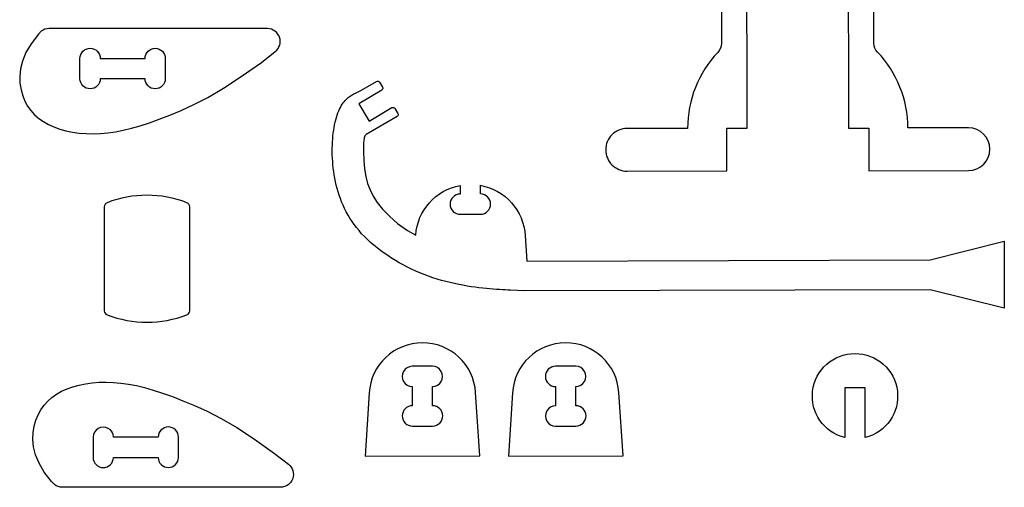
# Model space of a CAD drawing. Extents: x 824.8 to 835.8, y 6.9 to 14.4.
# Tile 9 of 10: x 832.6 to 835.6, y 11.1 to 12.5. Entities that reach past the tile are written whole.
import ezdxf

# ---------------------------------------------------------------- set-up
doc = ezdxf.new("R2010")
doc.units = 0
doc.layers.add('EXTERNAL_CUT', color=1, linetype='CONTINUOUS')
doc.layers.add('INTERNAL_CUT', color=5, linetype='CONTINUOUS')

msp = doc.modelspace()

# ---------------------------------------------------------------- linework, layer by layer
at = {"layer": 'EXTERNAL_CUT', "flags": 128}
for points in [[(834.7484, 12.7886), (834.7489, 12.466, -0.192473), (834.7381, 12.4388, 0.192473), (834.6451, 12.2049), (834.4584, 12.2045, 0.414214), (834.3929, 12.1387, 0.414214), (834.4587, 12.0732), (834.766, 12.0737), (834.7658, 12.2051), (834.8282, 12.2052), (834.8272, 12.7887, -1)], [(835.1392, 12.7893), (835.1402, 12.2057), (835.2026, 12.2058), (835.2028, 12.0745), (835.5102, 12.075, 1), (835.51, 12.2063)], [(835.51, 12.2063), (835.3233, 12.206, 0.192473), (835.2295, 12.4397, -0.192473), (835.2186, 12.4668), (835.218, 12.7894, 0.351629)], [(832.6554, 12.5041), (832.6463, 12.4944), (832.6242, 12.4654), (832.6081, 12.4379), (832.5974, 12.412), (832.5912, 12.3876), (832.5889, 12.3648), (832.5897, 12.3435), (832.593, 12.3237), (832.5981, 12.3054), (832.6049, 12.2887), (832.6133, 12.2733), (832.6232, 12.2594), (832.6347, 12.2468), (832.6475, 12.2355), (832.6618, 12.2255), (832.6774, 12.2167), (832.6942, 12.2091), (832.7122, 12.2026), (832.7312, 12.1974), (832.7511, 12.1933), (832.7718, 12.1905), (832.7931, 12.1888), (832.815, 12.1884), (832.8374, 12.1892), (832.8601, 12.1912), (832.8834, 12.1945), (832.9075, 12.1991), (832.9328, 12.2052), (832.9595, 12.2129), (832.988, 12.2221), (833.0184, 12.2329), (833.051, 12.2456), (833.0863, 12.2602), (833.1251, 12.278), (833.1682, 12.3003), (833.2166, 12.3285), (833.2711, 12.364), (833.3328, 12.408), (833.3757, 12.4413, 0.714484), (833.3515, 12.5118), (832.6794, 12.5122, 0.165016), (832.6554, 12.5041)], [(833.9763, 11.9403), (834.0075, 11.9404, 0.414214), (834.0386, 11.9717, 0.414214), (834.0074, 12.0028), (834.0073, 12.0295, -0.342831), (834.1453, 11.8745), (834.1506, 11.7963), (835.3915, 11.7998), (835.6195, 11.858), (835.62, 11.651), (835.3917, 11.7079), (834.1437, 11.7043), (834.0985, 11.7065), (834.0914, 11.7069), (834.0836, 11.7073), (834.0753, 11.7077), (834.0664, 11.7083), (834.0569, 11.7089), (834.0469, 11.7097), (834.0365, 11.7106), (834.0256, 11.7116), (834.0143, 11.7128), (834.0027, 11.7141), (833.9907, 11.7157), (833.9785, 11.7174), (833.966, 11.7194), (833.9532, 11.7216), (833.9403, 11.7241), (833.9272, 11.7268), (833.914, 11.7299), (833.9007, 11.7332), (833.8874, 11.7368), (833.874, 11.7408), (833.8607, 11.7451), (833.8474, 11.7498), (833.8341, 11.7548), (833.821, 11.7601), (833.808, 11.7657), (833.7951, 11.7717), (833.7823, 11.7779), (833.7698, 11.7844), (833.7574, 11.7912), (833.7453, 11.7982), (833.7334, 11.8055), (833.7218, 11.813), (833.7105, 11.8207), (833.6995, 11.8287), (833.6889, 11.8369), (833.6786, 11.8453), (833.6687, 11.8538), (833.6592, 11.8626), (833.6502, 11.8715), (833.6416, 11.8806), (833.6335, 11.8899), (833.6258, 11.8992), (833.6186, 11.9088), (833.6119, 11.9184), (833.6056, 11.9282), (833.5997, 11.938), (833.5942, 11.948), (833.5891, 11.9581), (833.5844, 11.9682), (833.58, 11.9784), (833.576, 11.9886), (833.5724, 11.999), (833.5691, 12.0093), (833.5661, 12.0197), (833.5634, 12.0301), (833.5611, 12.0406), (833.559, 12.051), (833.5572, 12.0614), (833.5556, 12.0719), (833.5543, 12.0823), (833.5532, 12.0926), (833.5524, 12.103), (833.5517, 12.1132), (833.5513, 12.1234), (833.5512, 12.1334), (833.5512, 12.1434), (833.5514, 12.1532), (833.5519, 12.1628), (833.5525, 12.1722), (833.5533, 12.1815), (833.5543, 12.1905), (833.5555, 12.1992), (833.5569, 12.2077), (833.5584, 12.216), (833.5601, 12.2239), (833.562, 12.2315), (833.564, 12.2387), (833.5661, 12.2456), (833.5684, 12.2522), (833.5709, 12.2583), (833.5735, 12.264), (833.5762, 12.2693), (833.579, 12.2742), (833.5819, 12.2788), (833.5848, 12.283), (833.5879, 12.2869), (833.5909, 12.2904), (833.594, 12.2937), (833.5971, 12.2967), (833.6001, 12.2994), (833.6032, 12.3018), (833.6062, 12.304), (833.6091, 12.306), (833.6119, 12.3078), (833.6147, 12.3094), (833.6173, 12.3108), (833.6199, 12.3121), (833.6222, 12.3132), (833.6244, 12.3143), (833.6394, 12.321), (833.6875, 12.3493, -0.414214), (833.6965, 12.347), (833.7057, 12.3314, -0.414214), (833.7033, 12.3224), (833.6326, 12.2808), (833.6643, 12.227), (833.735, 12.2687, -0.414214), (833.744, 12.2663), (833.7532, 12.2508, -0.414214), (833.7508, 12.2418), (833.6559, 12.1859, 0.235973), (833.6495, 12.176), (833.6476, 12.1588), (833.6469, 12.1326), (833.648, 12.1055), (833.6506, 12.0798), (833.6546, 12.0565), (833.6601, 12.0354), (833.6675, 12.0156), (833.6771, 11.9963), (833.6897, 11.9767), (833.706, 11.9562), (833.7269, 11.9346), (833.7524, 11.9124), (833.783, 11.8904), (833.8079, 11.8761, -0.338532), (833.9449, 12.0293), (833.945, 12.0026, 0.414214), (833.9138, 11.9714, 0.414214), (833.9451, 11.9402), (833.9763, 11.9403)], [(832.8578, 11.6309, 0.186244), (833.1038, 11.6309, 0.310029), (833.1122, 11.6432), (833.1122, 11.9637, 0.310029), (833.1038, 11.9759, 0.186244), (832.8578, 11.9759, 0.310029), (832.8494, 11.9637), (832.8494, 11.6432, 0.310029), (832.8578, 11.6309)], [(833.6529, 11.196), (834.0056, 11.197), (833.9926, 11.3914, 0.937775), (833.6648, 11.3905), (833.6529, 11.196)], [(834.0939, 11.196), (834.4466, 11.197), (834.4336, 11.3914, 0.937775), (834.1058, 11.3905), (834.0939, 11.196)], [(835.1292, 11.2527, -0.886757), (835.1604, 11.5116, -0.886757), (835.1916, 11.2527), (835.1916, 11.4065), (835.1292, 11.4065), (835.1292, 11.2527)], [(832.6959, 11.108), (832.6868, 11.1176), (832.6647, 11.1466), (832.6486, 11.1741), (832.6378, 11.2), (832.6317, 11.2244), (832.6293, 11.2472), (832.6302, 11.2685), (832.6335, 11.2883), (832.6386, 11.3066), (832.6454, 11.3234), (832.6538, 11.3387), (832.6637, 11.3526), (832.6751, 11.3652), (832.688, 11.3765), (832.7023, 11.3865), (832.7178, 11.3953), (832.7347, 11.403), (832.7527, 11.4094), (832.7717, 11.4146), (832.7916, 11.4187), (832.8123, 11.4215), (832.8336, 11.4232), (832.8555, 11.4236), (832.8779, 11.4229), (832.9006, 11.4209), (832.9239, 11.4176), (832.948, 11.4129), (832.9733, 11.4068), (833, 11.3992), (833.0284, 11.3899), (833.0588, 11.3791), (833.0915, 11.3665), (833.1268, 11.3518), (833.1656, 11.334), (833.2087, 11.3117), (833.257, 11.2835), (833.3116, 11.2481), (833.3732, 11.204), (833.4161, 11.1707, -0.714484), (833.392, 11.1002), (832.7199, 11.0998, -0.165016), (832.6959, 11.108)]]:
    msp.add_lwpolyline(points, format="xyb", dxfattribs=at)
at = {"layer": 'INTERNAL_CUT', "flags": 128}
for points in [[(832.7745, 12.4202, -0.414214), (832.8057, 12.4514, -0.414214), (832.8369, 12.4201), (832.9748, 12.4201, -0.414214), (833.006, 12.4513, -0.414214), (833.0372, 12.42), (833.0372, 12.3576, -0.414214), (833.0059, 12.3265, -0.414214), (832.9748, 12.3577), (832.8368, 12.3577, -1), (832.7744, 12.3578), (832.7745, 12.4202)], [(833.7978, 11.2884), (833.8602, 11.2885, 1), (833.86, 11.3509), (833.8598, 11.41, 1), (833.8597, 11.4724), (833.7973, 11.4723, 1), (833.7974, 11.4099), (833.7976, 11.3508, 1), (833.7978, 11.2884)], [(834.2388, 11.2884), (834.3012, 11.2885, 1), (834.301, 11.3509), (834.3008, 11.41, 1), (834.3007, 11.4724), (834.2383, 11.4723, 1), (834.2384, 11.4099), (834.2386, 11.3508, 1), (834.2388, 11.2884)], [(832.8149, 11.1918, 0.414214), (832.8461, 11.1607, 0.414214), (832.8773, 11.1919), (833.0153, 11.1919, 0.414214), (833.0465, 11.1608, 0.414214), (833.0777, 11.192), (833.0776, 11.2544, 0.414214), (833.0464, 11.2856, 0.414214), (833.0152, 11.2543), (832.8773, 11.2543, 1), (832.8149, 11.2542), (832.8149, 11.1918)]]:
    msp.add_lwpolyline(points, format="xyb", dxfattribs=at)

doc.saveas('drawing.dxf')
